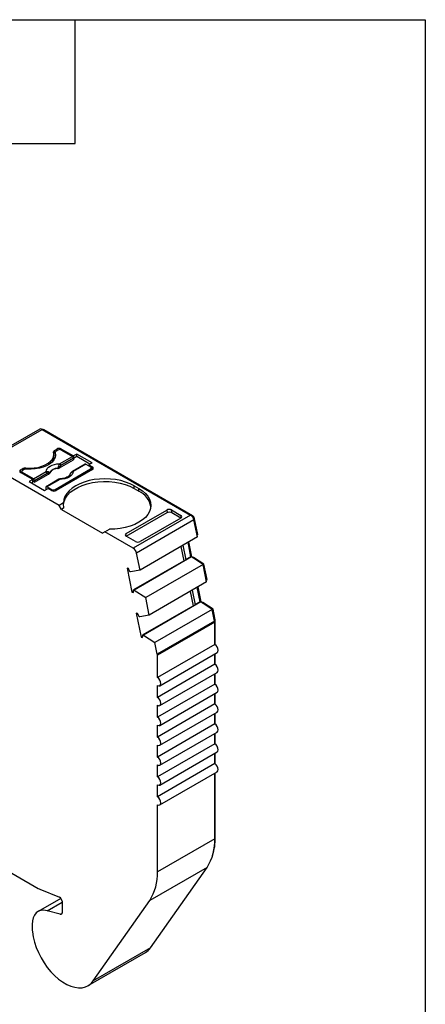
# Model space of a CAD drawing. Header units: millimetres. Extents: x 6 to 273, y 6 to 210.
# Tile 5 of 5: x 248 to 273, y 149 to 210. Entities that reach past the tile are written whole.
import ezdxf

# ---------------------------------------------------------------- set-up
doc = ezdxf.new("R2010")
doc.units = ezdxf.units.MM
doc.linetypes.add('SLD-Solid', pattern=[0])
doc.layers.add('TEXT', color=140, linetype='SLD-Solid', lineweight=25)

msp = doc.modelspace()

# ---------------------------------------------------------------- linework, layer by layer
for p, q in [((249.286, 184.33), (245.75, 182.289)), ((245.9, 182.274), (249.436, 184.315)), ((249.436, 184.315), (258.587, 179.032)), ((249.506, 184.274), (249.542, 184.295)), ((249.542, 184.295), (258.693, 179.011)), ((250.157, 182.621), (250.157, 182.785)), ((250.194, 183.019), (250.336, 183.101)), ((250.194, 182.856), (250.194, 183.019)), ((250.194, 182.856), (250.242, 182.884)), ((250.242, 182.897), (250.242, 182.734)), ((250.244, 182.881), (250.244, 182.717)), ((250.253, 182.673), (250.244, 182.717)), ((250.407, 183.04), (250.301, 182.979)), ((250.336, 183.101), (250.336, 182.999)), ((250.509, 182.194), (251.297, 182.649)), ((250.619, 183.101), (251.361, 182.673)), ((250.619, 183.04), (250.619, 183.101)), ((250.619, 183.04), (251.297, 182.649)), ((251.574, 182.795), (251.361, 182.673)), ((251.361, 182.673), (251.361, 182.562)), ((251.574, 182.632), (251.368, 182.513)), ((252.521, 182.248), (251.574, 182.795)), ((251.574, 182.632), (251.574, 182.795)), ((252.38, 182.166), (251.574, 182.632)), ((250.477, 179.631), (245.9, 182.274)), ((250.509, 181.941), (251.374, 182.441)), ((251.367, 182.534), (250.58, 182.079)), ((252.083, 182.171), (251.296, 181.716)), ((252.133, 182.166), (251.346, 181.711)), ((251.367, 182.534), (251.374, 182.441)), ((252.133, 182.166), (252.422, 181.999)), ((252.521, 182.248), (252.309, 182.126)), ((252.309, 182.126), (252.528, 181.999)), ((252.309, 182.126), (252.309, 182.064)), ((252.528, 181.836), (252.528, 181.999)), ((248.109, 181.815), (248.25, 181.897)), ((248.109, 181.652), (248.109, 181.815)), ((248.109, 181.652), (248.171, 181.688)), ((248.851, 181.223), (248.109, 181.652)), ((248.171, 181.713), (248.171, 181.616)), ((248.321, 181.836), (248.215, 181.774)), ((248.892, 181.261), (248.215, 181.652)), ((248.215, 181.652), (248.215, 181.591)), ((248.25, 181.897), (248.25, 181.795)), ((248.423, 181.867), (248.423, 181.929)), ((248.892, 181.261), (249.68, 181.715)), ((249.75, 181.6), (248.963, 181.146)), ((248.97, 181.053), (249.835, 181.552)), ((250.23, 180.611), (252.422, 181.877)), ((252.528, 181.836), (250.301, 180.55)), ((251.187, 181.619), (251.188, 181.619)), ((252.422, 181.774), (252.422, 181.877)), ((252.466, 181.8), (252.466, 181.938)), ((252.528, 181.836), (252.466, 181.872)), ((248.851, 181.223), (248.639, 181.101)), ((248.639, 181.101), (249.587, 180.554)), ((248.78, 181.019), (248.851, 181.06)), ((248.851, 181.06), (248.851, 181.223)), ((248.97, 181.053), (248.851, 181.121)), ((248.97, 181.053), (248.963, 181.146)), ((250.466, 181.237), (249.679, 180.783)), ((250.516, 181.232), (249.729, 180.778)), ((250.018, 180.611), (249.729, 180.778)), ((250.594, 181.272), (250.57, 181.271)), ((255.109, 180.836), (255.392, 180.672)), ((255.109, 180.672), (255.109, 180.836)), ((249.587, 180.554), (249.799, 180.676)), ((249.659, 180.744), (249.652, 180.659)), ((249.71, 180.625), (249.652, 180.659)), ((250.018, 180.55), (249.799, 180.676)), ((250.018, 180.55), (250.018, 180.611)), ((250.23, 180.611), (250.23, 180.524)), ((255.109, 180.672), (255.392, 180.509)), ((255.392, 180.509), (255.392, 180.672)), ((250.756, 179.792), (250.477, 179.631)), ((250.619, 179.386), (250.477, 179.631)), ((250.771, 179.474), (250.619, 179.386)), ((250.619, 179.386), (253.164, 177.917)), ((254.614, 177.733), (257.136, 179.189)), ((254.615, 177.897), (257.124, 179.345)), ((258.587, 179.032), (255.052, 176.991)), ((257.124, 179.345), (257.136, 179.189)), ((257.407, 179.346), (257.979, 179.016)), ((257.42, 179.19), (257.407, 179.346)), ((257.42, 179.19), (257.991, 178.859)), ((257.979, 179.016), (257.991, 178.859)), ((258.649, 178.986), (258.693, 179.011)), ((258.792, 178.732), (255.257, 176.691)), ((257.978, 178.852), (255.469, 177.404)), ((258.779, 178.782), (258.83, 178.812)), ((259.005, 177.69), (258.792, 178.732)), ((259.03, 177.833), (258.83, 178.812)), ((253.306, 177.999), (253.164, 177.917)), ((253.306, 177.999), (253.584, 178.159)), ((255.052, 176.991), (253.306, 177.999)), ((254.602, 177.726), (254.615, 177.897)), ((255.186, 177.403), (254.614, 177.733)), ((258.982, 177.805), (259.03, 177.833)), ((259.005, 177.69), (255.47, 175.649)), ((258.106, 177.171), (258.288, 176.281)), ((258.607, 176.465), (258.425, 177.355)), ((258.663, 176.455), (258.473, 177.382)), ((255.47, 175.649), (255.257, 176.691)), ((257.991, 177.104), (258.173, 176.215)), ((258.288, 176.281), (255.071, 174.424)), ((258.648, 176.454), (255.112, 174.413)), ((259.353, 175.99), (255.818, 173.949)), ((258.607, 176.465), (258.288, 176.281)), ((258.648, 176.454), (258.607, 176.465)), ((259.353, 175.99), (258.648, 176.454)), ((258.654, 176.45), (258.663, 176.455)), ((258.761, 176.429), (258.663, 176.455)), ((258.721, 176.406), (258.761, 176.429)), ((259.404, 176.006), (258.761, 176.429)), ((259.573, 174.918), (259.353, 175.99)), ((259.356, 175.978), (259.404, 176.006)), ((259.597, 175.061), (259.404, 176.006)), ((254.753, 175.735), (254.669, 175.757)), ((254.669, 175.757), (254.971, 174.282)), ((254.884, 175.531), (254.842, 175.542)), ((255.47, 175.649), (254.884, 175.531)), ((259.573, 174.918), (256.037, 172.877)), ((259.549, 175.033), (259.597, 175.061)), ((254.971, 174.282), (255.072, 174.34)), ((254.971, 174.282), (255.055, 174.259)), ((255.071, 174.424), (255.112, 174.413)), ((255.112, 174.413), (255.818, 173.949)), ((258.558, 174.332), (258.74, 173.443)), ((258.674, 174.399), (258.856, 173.509)), ((259.174, 173.693), (258.992, 174.582)), ((259.23, 173.683), (259.04, 174.61)), ((258.856, 173.509), (255.638, 171.652)), ((259.215, 173.682), (255.68, 171.641)), ((256.037, 172.877), (255.818, 173.949)), ((259.174, 173.693), (258.856, 173.509)), ((259.215, 173.682), (259.174, 173.693)), ((259.92, 173.218), (259.215, 173.682)), ((259.221, 173.678), (259.23, 173.683)), ((259.328, 173.657), (259.23, 173.683)), ((259.288, 173.634), (259.328, 173.657)), ((259.971, 173.234), (259.328, 173.657)), ((255.321, 172.962), (255.237, 172.985)), ((255.237, 172.985), (255.538, 171.51)), ((256.037, 172.877), (255.451, 172.758)), ((259.92, 173.218), (256.385, 171.177)), ((260.066, 172.508), (259.92, 173.218)), ((259.923, 173.206), (259.971, 173.234)), ((260.103, 172.588), (259.971, 173.234)), ((255.451, 172.758), (255.41, 172.769)), ((260.066, 172.508), (256.53, 170.467)), ((260.073, 172.441), (256.537, 170.4)), ((260.055, 172.56), (260.103, 172.588)), ((260.064, 172.517), (260.108, 172.543)), ((260.073, 171.07), (260.073, 172.441)), ((260.108, 171.046), (260.108, 172.543)), ((255.538, 171.51), (255.639, 171.568)), ((255.538, 171.51), (255.623, 171.487)), ((255.638, 171.652), (255.68, 171.641)), ((255.68, 171.641), (256.385, 171.177)), ((256.53, 170.467), (256.385, 171.177)), ((260.073, 171.07), (256.537, 169.029)), ((256.687, 168.524), (260.223, 170.565)), ((260.073, 169.845), (260.073, 170.479)), ((260.108, 169.822), (260.108, 170.499)), ((256.537, 169.029), (256.537, 170.4)), ((260.073, 169.845), (256.537, 167.804)), ((256.687, 167.3), (260.223, 169.341)), ((260.073, 168.621), (260.073, 169.254)), ((260.108, 168.597), (260.108, 169.275)), ((260.073, 168.621), (256.537, 166.58)), ((256.537, 167.804), (256.537, 168.539)), ((256.687, 166.075), (260.223, 168.116)), ((260.073, 167.396), (260.073, 168.029)), ((260.108, 167.372), (260.108, 168.05)), ((260.073, 167.396), (256.537, 165.355)), ((256.537, 166.58), (256.537, 167.315)), ((256.687, 164.85), (260.223, 166.891)), ((260.073, 166.171), (260.073, 166.804)), ((260.108, 166.147), (260.108, 166.825)), ((260.073, 166.171), (256.537, 164.13)), ((256.537, 165.355), (256.537, 166.09)), ((256.687, 163.625), (260.223, 165.666)), ((260.108, 164.922), (260.108, 165.6)), ((260.073, 164.946), (260.073, 165.58)), ((260.073, 164.946), (256.537, 162.905)), ((256.537, 164.13), (256.537, 164.865)), ((256.687, 162.4), (260.223, 164.441)), ((260.108, 163.698), (260.108, 164.375)), ((260.073, 163.721), (260.073, 164.355)), ((260.073, 163.721), (256.537, 161.68)), ((256.537, 162.905), (256.537, 163.64)), ((256.687, 161.176), (260.223, 163.217)), ((260.073, 159.099), (260.073, 163.13)), ((260.108, 159.201), (260.108, 163.15)), ((256.537, 161.68), (256.537, 162.415)), ((239.344, 161.718), (249.19, 156.034)), ((256.537, 157.058), (256.537, 161.19)), ((260.073, 159.099), (256.537, 157.058)), ((260.073, 159.181), (260.108, 159.201)), ((259.599, 157.331), (256.064, 155.29)), ((256.121, 152.383), (259.599, 157.331)), ((249.295, 155.983), (250.495, 155.497)), ((250.59, 155.42), (249.182, 154.608)), ((252.586, 150.342), (256.064, 155.29)), ((249.738, 154.657), (250.658, 155.188)), ((250.658, 155.242), (250.658, 154.536)), ((250.553, 154.439), (249.738, 154.657)), ((250.553, 154.439), (250.653, 154.497)), ((248.819, 153.805), (248.819, 153.56)), ((256.121, 152.383), (252.586, 150.342)), ((252.264, 150.044), (255.8, 152.085))]:
    msp.add_line(p, q)
at = {"flags": 128}
for points in [[(248.423, 181.929), (248.679, 181.919), (248.934, 181.934), (249.181, 181.974), (249.413, 182.037), (249.623, 182.122), (249.804, 182.227), (249.952, 182.348), (250.062, 182.482), (250.131, 182.625), (250.157, 182.772), (250.138, 182.92)], [(250.244, 182.881), (250.259, 182.73), (250.23, 182.581), (250.158, 182.436), (250.045, 182.3), (249.894, 182.177), (249.71, 182.07), (249.497, 181.983), (249.261, 181.918), (249.011, 181.876), (248.751, 181.86), (248.491, 181.868)], [(250.242, 182.734), (250.242, 182.731), (250.244, 182.717)], [(249.68, 181.715), (249.696, 181.809), (249.744, 181.898), (249.82, 181.981), (249.924, 182.053), (250.049, 182.113), (250.192, 182.157), (250.348, 182.185), (250.509, 182.194)], [(250.505, 182.006), (250.507, 181.97), (250.509, 181.941)], [(249.835, 181.552), (249.831, 181.588), (249.829, 181.616)], [(249.889, 181.628), (249.889, 181.62), (249.89, 181.614)], [(250.402, 181.909), (250.402, 181.918), (250.402, 181.925)], [(251.346, 181.711), (251.33, 181.618), (251.282, 181.528), (251.205, 181.446), (251.102, 181.373), (250.976, 181.314), (250.833, 181.269), (250.678, 181.242), (250.516, 181.232)], [(251.188, 181.619), (251.188, 181.619), (251.188, 181.62), (251.19, 181.619), (251.193, 181.618)], [(249.729, 180.778), (249.716, 180.784), (249.703, 180.787), (249.692, 180.787), (249.681, 180.784), (249.673, 180.778), (249.666, 180.769), (249.661, 180.757), (249.659, 180.744)], [(255.109, 180.836), (254.858, 180.963), (254.58, 181.07), (254.281, 181.155), (253.965, 181.217), (253.638, 181.254), (253.304, 181.267), (252.971, 181.254), (252.644, 181.216), (252.328, 181.154), (252.029, 181.069), (251.751, 180.962), (251.501, 180.834), (251.281, 180.689), (251.096, 180.529), (250.949, 180.356), (250.842, 180.174), (250.777, 179.984), (250.756, 179.792)], [(250.756, 179.631), (250.757, 179.675), (250.791, 179.875), (250.872, 180.071), (250.999, 180.259), (251.169, 180.435), (251.379, 180.595), (251.625, 180.738), (251.902, 180.86), (252.205, 180.959), (252.529, 181.034), (252.868, 181.082), (253.215, 181.103), (253.563, 181.096), (253.907, 181.062), (254.24, 181.001), (254.555, 180.915), (254.846, 180.805), (255.109, 180.672)], [(255.392, 180.672), (255.612, 180.527), (255.797, 180.367), (255.945, 180.194), (256.052, 180.012), (256.117, 179.823), (256.139, 179.631), (256.117, 179.438), (256.051, 179.249), (255.944, 179.067), (255.796, 178.894), (255.61, 178.734), (255.39, 178.589), (255.139, 178.462), (254.861, 178.356), (254.561, 178.271), (254.245, 178.209), (253.917, 178.172), (253.584, 178.159)], [(260.223, 170.565), (260.223, 170.565), (260.269, 170.618), (260.285, 170.703), (260.269, 170.806), (260.223, 170.912), (260.154, 171.005), (260.073, 171.07)], [(260.223, 169.341), (260.223, 169.341), (260.269, 169.394), (260.285, 169.478), (260.269, 169.581), (260.223, 169.687), (260.154, 169.78), (260.073, 169.845)], [(256.537, 168.539), (256.618, 168.511), (256.687, 168.524), (256.733, 168.577), (256.749, 168.662), (256.733, 168.765), (256.687, 168.871), (256.618, 168.964), (256.537, 169.029)], [(260.223, 168.116), (260.223, 168.116), (260.269, 168.169), (260.285, 168.253), (260.269, 168.356), (260.223, 168.462), (260.154, 168.555), (260.073, 168.621)], [(256.537, 167.315), (256.618, 167.286), (256.687, 167.3), (256.733, 167.353), (256.749, 167.437), (256.733, 167.54), (256.687, 167.646), (256.618, 167.739), (256.537, 167.804)], [(260.223, 166.891), (260.223, 166.891), (260.269, 166.944), (260.285, 167.028), (260.269, 167.131), (260.223, 167.237), (260.154, 167.33), (260.073, 167.396)], [(256.537, 166.09), (256.618, 166.061), (256.687, 166.075), (256.733, 166.128), (256.749, 166.212), (256.733, 166.315), (256.687, 166.421), (256.618, 166.514), (256.537, 166.58)], [(260.223, 165.666), (260.223, 165.666), (260.269, 165.719), (260.285, 165.804), (260.269, 165.907), (260.223, 166.013), (260.154, 166.106), (260.073, 166.171)], [(256.537, 164.865), (256.618, 164.837), (256.687, 164.85), (256.733, 164.903), (256.749, 164.987), (256.733, 165.09), (256.687, 165.196), (256.618, 165.289), (256.537, 165.355)], [(260.223, 164.441), (260.223, 164.441), (260.269, 164.494), (260.285, 164.579), (260.269, 164.682), (260.223, 164.788), (260.154, 164.881), (260.073, 164.946)], [(256.537, 163.64), (256.618, 163.612), (256.687, 163.625), (256.733, 163.678), (256.749, 163.763), (256.733, 163.866), (256.687, 163.972), (256.618, 164.064), (256.537, 164.13)], [(260.223, 163.217), (260.223, 163.217), (260.269, 163.27), (260.285, 163.354), (260.269, 163.457), (260.223, 163.563), (260.154, 163.656), (260.073, 163.721)], [(256.537, 162.415), (256.618, 162.387), (256.687, 162.4), (256.733, 162.453), (256.749, 162.538), (256.733, 162.641), (256.687, 162.747), (256.618, 162.84), (256.537, 162.905)], [(256.537, 161.19), (256.618, 161.162), (256.687, 161.176), (256.733, 161.229), (256.749, 161.313), (256.733, 161.416), (256.687, 161.522), (256.618, 161.615), (256.537, 161.68)], [(249.738, 154.657), (249.547, 154.689), (249.37, 154.677), (249.212, 154.623), (249.075, 154.528), (248.966, 154.395), (248.885, 154.227), (248.836, 154.028), (248.819, 153.805)], [(250.658, 154.536), (250.656, 154.511), (250.65, 154.488), (250.641, 154.469), (250.628, 154.454), (250.613, 154.443), (250.595, 154.437), (250.575, 154.435), (250.553, 154.439)], [(248.831, 153.355), (248.881, 153.042), (248.961, 152.722), (249.07, 152.398), (249.205, 152.077), (249.366, 151.762), (249.549, 151.459), (249.752, 151.172), (249.972, 150.906), (250.205, 150.665), (250.447, 150.452), (250.696, 150.271), (250.946, 150.124), (251.195, 150.015), (251.439, 149.943), (251.673, 149.912), (251.894, 149.92), (252.099, 149.968), (252.284, 150.056), (252.447, 150.181), (252.586, 150.342)]]:
    msp.add_lwpolyline(points, dxfattribs=at)
for centre, radius, start, end in [((249.348, 184.195), 0.148, 53.77491, 114.91465), ((249.482, 184.209), 0.104, 54.94802, 109.00604), ((249.595, 182.631), 0.562, 325.58378, 359.04826), ((250.229, 182.934), 0.0919, 112.11427, 189.09381), ((250.264, 182.732), 0.142, 119.04503, 139.60201), ((250.336, 182.893), 0.0925, 112.32046, 187.67416), ((250.477, 182.828), 0.307, 62.60967, 117.39033), ((250.513, 182.835), 0.231, 62.60967, 117.39033), ((251.212, 182.518), 0.155, 5.689, 57.19913), ((250.183, 181.624), 0.5, 49.88215, 58.74261), ((250.425, 182.064), 0.155, 5.689, 57.19913), ((252.104, 182.125), 0.0498, 54.01818, 114.67136), ((252.399, 181.938), 0.0655, 290.78342, 69.21658), ((252.497, 181.917), 0.0873, 290.7833, 69.2167), ((248.14, 181.734), 0.0873, 110.78342, 249.21658), ((248.238, 181.713), 0.0655, 110.78342, 249.21658), ((248.39, 181.63), 0.301, 83.66933, 117.59762), ((248.46, 181.57), 0.3, 84.14931, 117.63517), ((249.595, 181.585), 0.155, 5.689, 57.19913), ((249.72, 181.662), 0.118, 336.66803, 18.17484), ((250.39, 181.352), 0.573, 88.8448, 151.14983), ((250.391, 181.338), 0.571, 88.81364, 151.18098), ((251.317, 181.671), 0.0497, 54.01601, 114.69586), ((248.808, 181.13), 0.155, 5.689, 57.19913), ((250.487, 181.193), 0.0484, 53.10271, 115.58682), ((250.124, 180.816), 0.231, 242.60967, 297.39033), ((250.159, 180.823), 0.307, 242.60933, 297.39067), ((254.844, 179.317), 1.312, 10.21884, 65.29675), ((258.332, 178.637), 0.47, 11.62789, 57.06609), ((258.523, 178.748), 0.313, 11.62783, 57.06621), ((254.796, 176.596), 0.47, 11.62789, 57.06609), ((254.044, 175.29), 0.837, 17.47941, 32.05755), ((254.675, 174.379), 0.399, 342.53288, 6.51389), ((254.611, 172.518), 0.837, 17.47941, 32.05755), ((259.734, 172.439), 0.339, 0.34601, 11.86531), ((259.882, 172.541), 0.226, 0.346, 11.86531), ((255.242, 171.607), 0.399, 342.53288, 6.51389), ((256.199, 170.398), 0.339, 0.34601, 11.86531), ((257.007, 158.973), 3.069, 327.65077, 2.35148), ((256.51, 159.155), 3.598, 342.35901, 0.73297), ((253.471, 156.932), 3.069, 327.65077, 2.35148), ((249.611, 156.76), 0.839, 239.84979, 247.82784), ((250.359, 155.231), 0.299, 2.03164, 62.89674), ((250.646, 153.563), 1.827, 180.10726, 186.5483), ((255.297, 152.949), 1, 300.17819, 325.51377)]:
    msp.add_arc(centre, radius, start, end)
for points in [[(250.443, 182.052), (250.431, 182.006), (250.417, 181.962), (250.402, 181.925)], [(250.509, 182.194), (250.483, 182.163), (250.458, 182.114), (250.443, 182.052)], [(250.58, 182.079), (250.552, 182.063), (250.526, 182.039), (250.505, 182.006)], [(249.829, 181.616), (249.805, 181.623), (249.777, 181.616), (249.75, 181.6)], [(249.829, 181.616), (249.861, 181.62), (249.88, 181.624), (249.889, 181.628)], [(250.771, 179.474), (250.761, 179.582), (250.756, 179.689), (250.756, 179.792)]]:
    msp.add_open_spline(points, degree=3)
for points, knots in [([(250.505, 182.006), (250.494, 181.995), (250.463, 181.964), (250.425, 181.939), (250.402, 181.925)], [0, 0, 0, 0, 0.389276, 1, 1, 1, 1]), ([(249.68, 181.715), (249.693, 181.718), (249.721, 181.725), (249.762, 181.725), (249.801, 181.717), (249.822, 181.705), (249.832, 181.699)], [0, 0, 0, 0, 0.251221, 0.500849, 0.763425, 1, 1, 1, 1]), ([(249.832, 181.699), (249.84, 181.694), (249.857, 181.681), (249.878, 181.657), (249.885, 181.638), (249.889, 181.628)], [0, 0, 0, 0, 0.265902, 0.599333, 1, 1, 1, 1]), ([(249.835, 181.552), (249.839, 181.555), (249.844, 181.558), (249.848, 181.561), (249.852, 181.564), (249.856, 181.567), (249.859, 181.57), (249.863, 181.573), (249.866, 181.576), (249.869, 181.579), (249.871, 181.581), (249.872, 181.583), (249.874, 181.584), (249.876, 181.588), (249.879, 181.591), (249.881, 181.595), (249.882, 181.596), (249.883, 181.598), (249.884, 181.6), (249.887, 181.604), (249.889, 181.609), (249.89, 181.614)], [0, 0, 0, 0, 0.0000193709, 0.0000193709, 0.0000193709, 0.0000387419, 0.0000387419, 0.0000387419, 0.0000581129, 0.0000581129, 0.0000581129, 0.0000677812, 0.0000677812, 0.0000677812, 0.0000871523, 0.0000871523, 0.0000871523, 0.0000968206, 0.0000968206, 0.0000968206, 0.0001214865, 0.0001214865, 0.0001214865, 0.0001214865]), ([(250.402, 181.909), (250.409, 181.91), (250.415, 181.911), (250.421, 181.912), (250.428, 181.913), (250.434, 181.914), (250.44, 181.915), (250.446, 181.917), (250.452, 181.918), (250.457, 181.92), (250.46, 181.921), (250.463, 181.922), (250.466, 181.923), (250.472, 181.925), (250.477, 181.927), (250.482, 181.929), (250.485, 181.93), (250.488, 181.931), (250.49, 181.932), (250.497, 181.935), (250.503, 181.938), (250.509, 181.941)], [0, 0, 0, 0, 0.0000193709, 0.0000193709, 0.0000193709, 0.0000387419, 0.0000387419, 0.0000387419, 0.0000581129, 0.0000581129, 0.0000581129, 0.0000677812, 0.0000677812, 0.0000677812, 0.0000871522, 0.0000871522, 0.0000871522, 0.0000968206, 0.0000968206, 0.0000968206, 0.0001214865, 0.0001214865, 0.0001214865, 0.0001214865]), ([(251.141, 181.526), (251.138, 181.516), (251.132, 181.495), (251.091, 181.444), (251.014, 181.386), (250.903, 181.332), (250.767, 181.293), (250.66, 181.275), (250.601, 181.273), (250.594, 181.272)], [0, 0, 0, 0, 0.132996, 0.293103, 0.464092, 0.63316, 0.803874, 0.977243, 1, 1, 1, 1]), ([(251.193, 181.618), (251.186, 181.609), (251.169, 181.589), (251.148, 181.549), (251.141, 181.517), (251.137, 181.5)], [0, 0, 0, 0, 0.265902, 0.599333, 1, 1, 1, 1]), ([(251.187, 181.619), (251.177, 181.603), (251.158, 181.574), (251.147, 181.542), (251.143, 181.527)], [0, 0, 0, 0, 0.54463, 1, 1, 1, 1]), ([(251.296, 181.716), (251.275, 181.702), (251.236, 181.677), (251.202, 181.637), (251.188, 181.619)], [0, 0, 0, 0, 0.553024, 1, 1, 1, 1]), ([(251.346, 181.711), (251.332, 181.707), (251.304, 181.698), (251.263, 181.676), (251.225, 181.65), (251.204, 181.628), (251.193, 181.618)], [0, 0, 0, 0, 0.251221, 0.500849, 0.763425, 1, 1, 1, 1]), ([(250.57, 181.27), (250.553, 181.268), (250.519, 181.264), (250.484, 181.246), (250.466, 181.237)], [0, 0, 0, 0, 0.512278, 1, 1, 1, 1]), ([(250.516, 181.232), (250.53, 181.246), (250.55, 181.267), (250.565, 181.269), (250.57, 181.27)], [0, 0, 0, 0, 0.666367, 1, 1, 1, 1]), ([(257.407, 179.346), (257.374, 179.365), (257.321, 179.379), (257.21, 179.379), (257.157, 179.365), (257.124, 179.345)], [0, 0, 0, 0, 0.5, 0.5, 1, 1, 1, 1]), ([(257.136, 179.189), (257.17, 179.209), (257.223, 179.223), (257.333, 179.223), (257.386, 179.209), (257.42, 179.19)], [0, 0, 0, 0, 0.5, 0.5, 1, 1, 1, 1]), ([(257.978, 178.852), (258.012, 178.871), (258.037, 178.902), (258.037, 178.966), (258.012, 178.996), (257.979, 179.016)], [0, 0, 0, 0, 0.5, 0.5, 1, 1, 1, 1]), ([(254.615, 177.897), (254.581, 177.878), (254.556, 177.847), (254.556, 177.783), (254.581, 177.753), (254.614, 177.733)], [0, 0, 0, 0, 0.5, 0.5, 1, 1, 1, 1]), ([(255.186, 177.403), (255.219, 177.384), (255.272, 177.369), (255.383, 177.37), (255.436, 177.384), (255.469, 177.404)], [0, 0, 0, 0, 0.5, 0.5, 1, 1, 1, 1])]:
    msp.add_open_spline(points, degree=3, knots=knots)
at = {"layer": 'TEXT'}
for p, q in [((6.35, 209.55), (273.05, 209.55)), ((251.46, 201.93), (251.46, 209.55)), ((273.05, 209.55), (273.05, 6.35)), ((243.84, 201.93), (251.46, 201.93))]:
    msp.add_line(p, q, dxfattribs=at)

doc.saveas('drawing.dxf')
